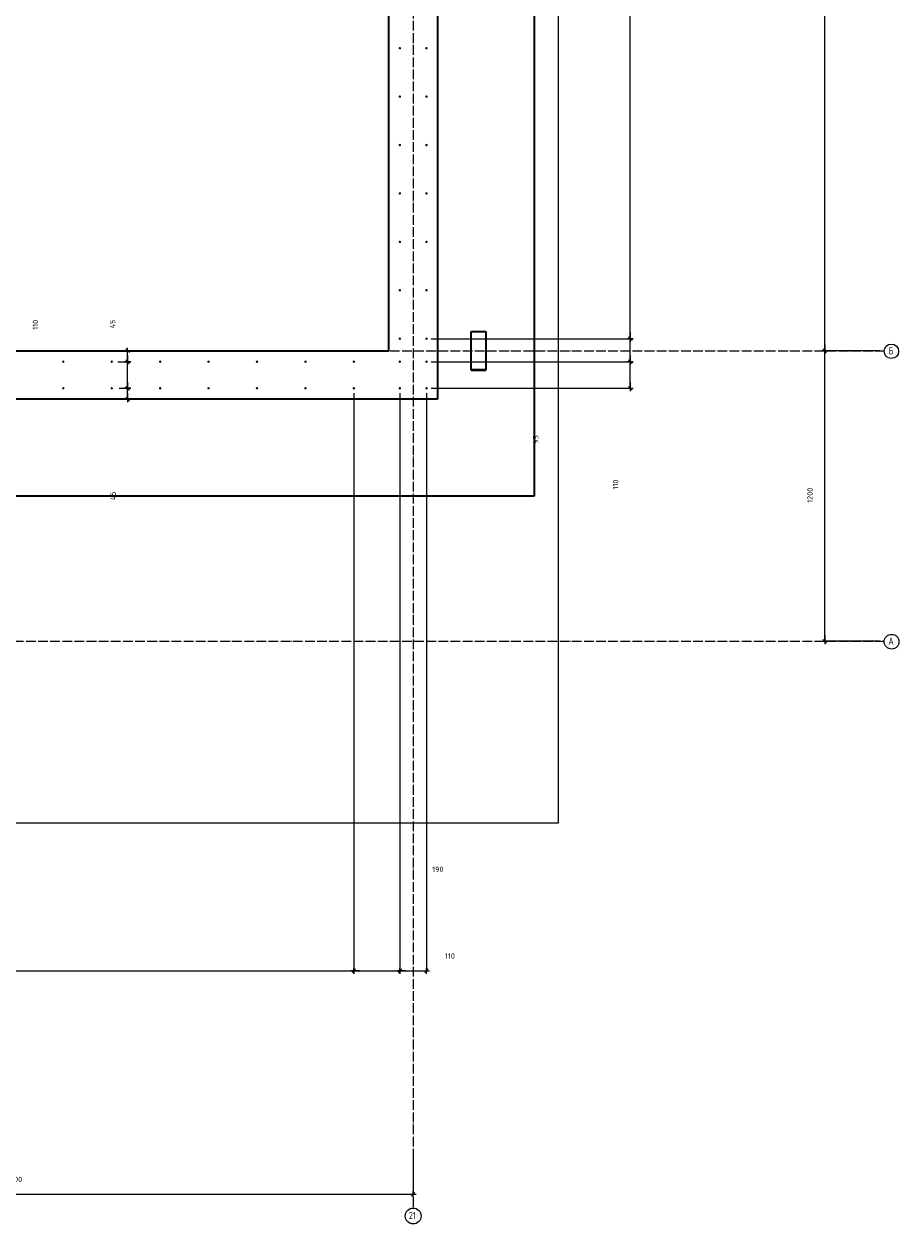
# Model space of a CAD drawing. Header units: millimetres. Extents: x 27309 to 183995, y -852 to 48500.
# Tile 68 of 93: x 165773 to 169387, y 27593 to 32550. Entities that reach past the tile are written whole.
import ezdxf

# ---------------------------------------------------------------- set-up
doc = ezdxf.new("R2010")
doc.units = ezdxf.units.MM
doc.header["$PDMODE"] = 65
for name, pattern in [('______11', [50, 40, -5, 0, -5]), ('______5', [110, 80, -10, 10, -10]), ('________', [0])]:
    doc.linetypes.add(name, pattern=pattern)
for name, color, linetype, lineweight in [('Standard', 7, 'Continuous', 25), ('Арм.стержн. Выпуски', 180, 'Continuous', 35), ('Размерная линия_ общее', 7, 'Continuous', 13)]:
    doc.layers.add(name, color=color, linetype=linetype, lineweight=lineweight)
doc.layers.add('Осевая линия_ общее', color=7, linetype='______5', lineweight=13, true_color=0xa0a0a0)
doc.styles.add('ISOCPEUR', font='ISOCPEUR')
doc.dimstyles.new('DIMSTYLE_2', dxfattribs={"dimtxt": 22, "dimasz": 25, "dimexe": 0, "dimexo": 0, "dimgap": 11, "dimtad": 2, "dimdec": 0, "dimrnd": 5, "dimzin": 12, "dimdsep": 46, "dimtxsty": 'ISOCPEUR', "dimblk1": 'ALL_ML_STRICH', "dimblk2": 'ALL_ML_STRICH', "dimsah": 1, "dimcen": 0, "dimclrd": 7, "dimclre": 256, "dimclrt": 7, "dimadec": 0, "dimazin": 0, "dimtfac": 1, "dimtdec": 0, "dimtix": 1, "dimtmove": 2, "dimatfit": 3, "dimfxl": 0, "dimtzin": 0, "dimlwd": 0, "dimlwe": -3, "dimarcsym": 0})
doc.dimstyles.new('DIMSTYLE_3', dxfattribs={"dimtxt": 22, "dimasz": 25, "dimexe": 0, "dimexo": 0, "dimgap": 11, "dimtad": 2, "dimdec": 0, "dimrnd": 5, "dimzin": 12, "dimdsep": 46, "dimtxsty": 'ISOCPEUR', "dimblk1": 'ALL_ML_STRICH', "dimblk2": 'ALL_ML_STRICH', "dimsah": 1, "dimcen": 0, "dimclrd": 7, "dimclre": 256, "dimclrt": 7, "dimadec": 0, "dimazin": 0, "dimtfac": 1, "dimtdec": 0, "dimtix": 1, "dimtmove": 2, "dimatfit": 3, "dimfxl": 0, "dimtzin": 0, "dimlwd": 0, "dimlwe": -3, "dimarcsym": 0})
doc.dimstyles.new('DIMSTYLE_5', dxfattribs={"dimtxt": 22, "dimasz": 25, "dimexe": 0, "dimexo": 0, "dimgap": 11, "dimtad": 2, "dimdec": 0, "dimrnd": 5, "dimzin": 12, "dimdsep": 46, "dimtxsty": 'ISOCPEUR', "dimblk1": 'ALL_ML_STRICH', "dimblk2": 'ALL_ML_STRICH', "dimsah": 1, "dimcen": 0, "dimclrd": 7, "dimclre": 256, "dimclrt": 7, "dimadec": 0, "dimazin": 0, "dimtfac": 1, "dimtdec": 0, "dimtix": 1, "dimtmove": 2, "dimatfit": 3, "dimfxl": 0, "dimtvp": 1.2, "dimtzin": 0, "dimlwd": 0, "dimlwe": -3, "dimarcsym": 0})

# ---------------------------------------------------------------- blocks, each defined once
blk = doc.blocks.new('ALL_ML_STRICH')
at = {"color": 0, "linetype": 'ByBlock', "lineweight": -2}
for p, q in [((-1, 0), (0.5, 0)), ((-0.3, -0.3), (0.3, 0.3)), ((0, -0.5), (0, 0.5))]:
    blk.add_line(p, q, dxfattribs=at)
blk = doc.blocks.new('*D4')
at = {"layer": 'DEFPOINTS', "color": 7, "linetype": 'Continuous', "lineweight": 13, "transparency": 33554687}
for p in [(169325.4, 31200), (169080, 30000), (169325.4, 30000)]:
    blk.add_point(p, dxfattribs=at)
at = {"layer": 'Размерная линия_ общее', "color": 253, "linetype": 'Continuous', "lineweight": -2, "true_color": 0xa0a0a0, "transparency": 33554687}
for p, q in [((169305.4, 31200), (169080, 31200)), ((169305.4, 30000), (169080, 30000))]:
    blk.add_line(p, q, dxfattribs=at)
at = {"layer": 'Размерная линия_ общее', "color": 7, "linetype": 'Continuous', "lineweight": -2, "transparency": 33554687}
blk.add_line((169080, 30000), (169080, 31200), dxfattribs=at)
at = {"layer": 'Размерная линия_ общее', "color": 7, "linetype": 'Continuous', "lineweight": 13, "transparency": 33554687, "xscale": 25, "yscale": 25, "zscale": 25}
for p, rotation in [((169080, 31200), 90), ((169080, 30000), 270)]:
    blk.add_blockref('ALL_ML_STRICH', p, dxfattribs=dict(at, rotation=rotation))
at = {"layer": 'Размерная линия_ общее', "color": 7, "linetype": 'Continuous', "lineweight": 13, "transparency": 33554687, "insert": (169019, 30603.3), "char_height": 22, "width": 88, "attachment_point": 5, "rotation": 90, "style": 'ISOCPEUR'}
blk.add_mtext('\\A1;{1200}', dxfattribs=at)
blk = doc.blocks.new('*D5')
at = {"layer": 'DEFPOINTS', "color": 7, "linetype": 'Continuous', "lineweight": 13, "transparency": 33554687}
for p in [(169325.4, 36700), (169080, 31200), (169325.4, 31200)]:
    blk.add_point(p, dxfattribs=at)
at = {"layer": 'Размерная линия_ общее', "color": 253, "linetype": 'Continuous', "lineweight": -2, "true_color": 0xa0a0a0, "transparency": 33554687}
for p, q in [((169305.4, 36700), (169080, 36700)), ((169305.4, 31200), (169080, 31200))]:
    blk.add_line(p, q, dxfattribs=at)
at = {"layer": 'Размерная линия_ общее', "color": 7, "linetype": 'Continuous', "lineweight": -2, "transparency": 33554687}
blk.add_line((169080, 31200), (169080, 36700), dxfattribs=at)
at = {"layer": 'Размерная линия_ общее', "color": 7, "linetype": 'Continuous', "lineweight": 13, "transparency": 33554687, "xscale": 25, "yscale": 25, "zscale": 25}
for p, rotation in [((169080, 36700), 90), ((169080, 31200), 270)]:
    blk.add_blockref('ALL_ML_STRICH', p, dxfattribs=dict(at, rotation=rotation))
at = {"layer": 'Размерная линия_ общее', "color": 7, "linetype": 'Continuous', "lineweight": 13, "transparency": 33554687, "insert": (169019, 33951.1), "char_height": 22, "width": 88, "attachment_point": 5, "rotation": 90, "style": 'ISOCPEUR'}
blk.add_mtext('\\A1;{5500}', dxfattribs=at)
blk = doc.blocks.new('*D11')
at = {"layer": 'DEFPOINTS', "color": 7, "linetype": 'Continuous', "lineweight": 13, "transparency": 33554687}
for p in [(167435, 31155), (167435, 31045), (168276.8, 31045)]:
    blk.add_point(p, dxfattribs=at)
at = {"layer": 'Размерная линия_ общее', "color": 253, "linetype": 'Continuous', "lineweight": -2, "true_color": 0xa0a0a0, "transparency": 33554687}
for p, q in [((167455, 31155), (168276.8, 31155)), ((167455, 31045), (168276.8, 31045))]:
    blk.add_line(p, q, dxfattribs=at)
at = {"layer": 'Размерная линия_ общее', "color": 7, "linetype": 'Continuous', "lineweight": -2, "transparency": 33554687}
blk.add_line((168276.8, 31045), (168276.8, 31155), dxfattribs=at)
at = {"layer": 'Размерная линия_ общее', "color": 7, "linetype": 'Continuous', "lineweight": 13, "transparency": 33554687, "xscale": 25, "yscale": 25, "zscale": 25}
for p, rotation in [((168276.8, 31155), 90), ((168276.8, 31045), 270)]:
    blk.add_blockref('ALL_ML_STRICH', p, dxfattribs=dict(at, rotation=rotation))
at = {"layer": 'Размерная линия_ общее', "color": 7, "linetype": 'Continuous', "lineweight": 13, "transparency": 33554687, "insert": (168216.1, 30647.5), "char_height": 22, "width": 66, "attachment_point": 5, "rotation": 90, "style": 'ISOCPEUR'}
blk.add_mtext('\\A1;{110}', dxfattribs=at)
blk = doc.blocks.new('*D12')
at = {"layer": 'DEFPOINTS', "color": 7, "linetype": 'Continuous', "lineweight": 13, "transparency": 33554687}
for p in [(167435, 31250), (167435, 31155), (168276.8, 31155)]:
    blk.add_point(p, dxfattribs=at)
at = {"layer": 'Размерная линия_ общее', "color": 253, "linetype": 'Continuous', "lineweight": -2, "true_color": 0xa0a0a0, "transparency": 33554687}
for p, q in [((167455, 31250), (168276.8, 31250)), ((167455, 31155), (168276.8, 31155))]:
    blk.add_line(p, q, dxfattribs=at)
at = {"layer": 'Размерная линия_ общее', "color": 7, "linetype": 'Continuous', "lineweight": -2, "transparency": 33554687}
blk.add_line((168276.8, 31155), (168276.8, 31250), dxfattribs=at)
at = {"layer": 'Размерная линия_ общее', "color": 7, "linetype": 'Continuous', "lineweight": 13, "transparency": 33554687, "xscale": 25, "yscale": 25, "zscale": 25}
for p, rotation in [((168276.8, 31250), 90), ((168276.8, 31155), 270)]:
    blk.add_blockref('ALL_ML_STRICH', p, dxfattribs=dict(at, rotation=rotation))
at = {"layer": 'Размерная линия_ общее', "color": 7, "linetype": 'Continuous', "lineweight": 13, "transparency": 33554687, "insert": (167886.5, 30833.5), "char_height": 22, "width": 44, "attachment_point": 5, "rotation": 90, "style": 'ISOCPEUR'}
blk.add_mtext('\\A1;{95}', dxfattribs=at)
blk = doc.blocks.new('*D13')
at = {"layer": 'DEFPOINTS', "color": 7, "linetype": 'Continuous', "lineweight": 13, "transparency": 33554687}
for p in [(167435, 43850), (167435, 31250), (168276.8, 31250)]:
    blk.add_point(p, dxfattribs=at)
at = {"layer": 'Размерная линия_ общее', "color": 253, "linetype": 'Continuous', "lineweight": -2, "true_color": 0xa0a0a0, "transparency": 33554687}
for p, q in [((167455, 43850), (168276.8, 43850)), ((167455, 31250), (168276.8, 31250))]:
    blk.add_line(p, q, dxfattribs=at)
at = {"layer": 'Размерная линия_ общее', "color": 7, "linetype": 'Continuous', "lineweight": -2, "transparency": 33554687}
blk.add_line((168276.8, 31250), (168276.8, 43850), dxfattribs=at)
at = {"layer": 'Размерная линия_ общее', "color": 7, "linetype": 'Continuous', "lineweight": 13, "transparency": 33554687, "xscale": 25, "yscale": 25, "zscale": 25}
for p, rotation in [((168276.8, 43850), 90), ((168276.8, 31250), 270)]:
    blk.add_blockref('ALL_ML_STRICH', p, dxfattribs=dict(at, rotation=rotation))
at = {"layer": 'Размерная линия_ общее', "color": 7, "linetype": 'Continuous', "lineweight": 13, "transparency": 33554687, "insert": (168204.8, 37460.9), "char_height": 22, "width": 1.1, "attachment_point": 1, "rotation": 90, "line_spacing_factor": 0.60241, "style": 'ISOCPEUR'}
blk.add_mtext('63х200=12600', dxfattribs=at)
blk = doc.blocks.new('*D38')
at = {"layer": 'DEFPOINTS', "color": 7, "linetype": 'Continuous', "lineweight": 13, "transparency": 33554687}
for p in [(167380, 27883.7), (164080, 27797), (164080, 27715.7)]:
    blk.add_point(p, dxfattribs=at)
at = {"layer": 'Размерная линия_ общее', "color": 253, "linetype": 'Continuous', "lineweight": -2, "true_color": 0xa0a0a0, "transparency": 33554687}
for p, q in [((167380, 27863.7), (167380, 27715.7)), ((164080, 27777), (164080, 27715.7))]:
    blk.add_line(p, q, dxfattribs=at)
at = {"layer": 'Размерная линия_ общее', "color": 7, "linetype": 'Continuous', "lineweight": -2, "transparency": 33554687}
blk.add_line((164080, 27715.7), (167380, 27715.7), dxfattribs=at)
at = {"layer": 'Размерная линия_ общее', "color": 7, "linetype": 'Continuous', "lineweight": 13, "transparency": 33554687, "xscale": 25, "yscale": 25, "zscale": 25, "rotation": 180}
blk.add_blockref('ALL_ML_STRICH', (164080, 27715.7), dxfattribs=at)
at = {"layer": 'Размерная линия_ общее', "color": 7, "linetype": 'Continuous', "lineweight": 13, "transparency": 33554687, "xscale": 25, "yscale": 25, "zscale": 25}
blk.add_blockref('ALL_ML_STRICH', (167380, 27715.7), dxfattribs=at)
at = {"layer": 'Размерная линия_ общее', "color": 7, "linetype": 'Continuous', "lineweight": 13, "transparency": 33554687, "insert": (165731.1, 27776.7), "char_height": 22, "width": 88, "attachment_point": 5, "style": 'ISOCPEUR'}
blk.add_mtext('\\A1;{3300}', dxfattribs=at)
blk = doc.blocks.new('*D111')
at = {"layer": 'DEFPOINTS', "color": 7, "linetype": 'Continuous', "lineweight": 13, "transparency": 33554687}
for p in [(166145.4, 31045), (166200.8, 31000), (166240.1, 31000)]:
    blk.add_point(p, dxfattribs=at)
at = {"layer": 'Размерная линия_ общее', "color": 253, "linetype": 'Continuous', "lineweight": -2, "true_color": 0xa0a0a0, "transparency": 33554687}
for p, q in [((166165.4, 31045), (166200.8, 31045)), ((166220.1, 31000), (166200.8, 31000))]:
    blk.add_line(p, q, dxfattribs=at)
at = {"layer": 'Размерная линия_ общее', "color": 7, "linetype": 'Continuous', "lineweight": -2, "transparency": 33554687}
blk.add_line((166200.8, 31000), (166200.8, 31045), dxfattribs=at)
at = {"layer": 'Размерная линия_ общее', "color": 7, "linetype": 'Continuous', "lineweight": 13, "transparency": 33554687, "xscale": 25, "yscale": 25, "zscale": 25}
for p, rotation in [((166200.8, 31045), 90), ((166200.8, 31000), 270)]:
    blk.add_blockref('ALL_ML_STRICH', p, dxfattribs=dict(at, rotation=rotation))
at = {"layer": 'Размерная линия_ общее', "color": 7, "linetype": 'Continuous', "lineweight": 13, "transparency": 33554687, "insert": (166140.2, 30601), "char_height": 22, "width": 44, "attachment_point": 5, "rotation": 90, "style": 'ISOCPEUR'}
blk.add_mtext('\\A1;{45}', dxfattribs=at)
blk = doc.blocks.new('*D112')
at = {"layer": 'DEFPOINTS', "color": 7, "linetype": 'Continuous', "lineweight": 13, "transparency": 33554687}
for p in [(166140.4, 31155), (166145.4, 31045), (166200.8, 31045)]:
    blk.add_point(p, dxfattribs=at)
at = {"layer": 'Размерная линия_ общее', "color": 253, "linetype": 'Continuous', "lineweight": -2, "true_color": 0xa0a0a0, "transparency": 33554687}
for p, q in [((166160.4, 31155), (166200.8, 31155)), ((166165.4, 31045), (166200.8, 31045))]:
    blk.add_line(p, q, dxfattribs=at)
at = {"layer": 'Размерная линия_ общее', "color": 7, "linetype": 'Continuous', "lineweight": -2, "transparency": 33554687}
blk.add_line((166200.8, 31045), (166200.8, 31155), dxfattribs=at)
at = {"layer": 'Размерная линия_ общее', "color": 7, "linetype": 'Continuous', "lineweight": 13, "transparency": 33554687, "xscale": 25, "yscale": 25, "zscale": 25}
for p, rotation in [((166200.8, 31155), 90), ((166200.8, 31045), 270)]:
    blk.add_blockref('ALL_ML_STRICH', p, dxfattribs=dict(at, rotation=rotation))
at = {"layer": 'Размерная линия_ общее', "color": 7, "linetype": 'Continuous', "lineweight": 13, "transparency": 33554687, "insert": (165819.9, 31307.3), "char_height": 22, "width": 66, "attachment_point": 5, "rotation": 90, "style": 'ISOCPEUR'}
blk.add_mtext('\\A1;{110}', dxfattribs=at)
blk = doc.blocks.new('*D113')
at = {"layer": 'DEFPOINTS', "color": 7, "linetype": 'Continuous', "lineweight": 13, "transparency": 33554687}
for p in [(166229.2, 31200), (166140.4, 31155), (166200.8, 31155)]:
    blk.add_point(p, dxfattribs=at)
at = {"layer": 'Размерная линия_ общее', "color": 253, "linetype": 'Continuous', "lineweight": -2, "true_color": 0xa0a0a0, "transparency": 33554687}
for p, q in [((166209.2, 31200), (166200.8, 31200)), ((166160.4, 31155), (166200.8, 31155))]:
    blk.add_line(p, q, dxfattribs=at)
at = {"layer": 'Размерная линия_ общее', "color": 7, "linetype": 'Continuous', "lineweight": -2, "transparency": 33554687}
blk.add_line((166200.8, 31155), (166200.8, 31200), dxfattribs=at)
at = {"layer": 'Размерная линия_ общее', "color": 7, "linetype": 'Continuous', "lineweight": 13, "transparency": 33554687, "xscale": 25, "yscale": 25, "zscale": 25}
for p, rotation in [((166200.8, 31200), 90), ((166200.8, 31155), 270)]:
    blk.add_blockref('ALL_ML_STRICH', p, dxfattribs=dict(at, rotation=rotation))
at = {"layer": 'Размерная линия_ общее', "color": 7, "linetype": 'Continuous', "lineweight": 13, "transparency": 33554687, "insert": (166138.5, 31310.8), "char_height": 22, "width": 44, "attachment_point": 5, "rotation": 90, "style": 'ISOCPEUR'}
blk.add_mtext('\\A1;{45}', dxfattribs=at)
blk = doc.blocks.new('*D609')
at = {"layer": 'DEFPOINTS', "color": 7, "linetype": 'Continuous', "lineweight": 13, "transparency": 33554687}
for p in [(167135, 31045), (164135, 29795), (164135, 28639)]:
    blk.add_point(p, dxfattribs=at)
at = {"layer": 'Размерная линия_ общее', "color": 253, "linetype": 'Continuous', "lineweight": -2, "true_color": 0xa0a0a0, "transparency": 33554687}
for p, q in [((167135, 31025), (167135, 28639)), ((164135, 29775), (164135, 28639))]:
    blk.add_line(p, q, dxfattribs=at)
at = {"layer": 'Размерная линия_ общее', "color": 7, "linetype": 'Continuous', "lineweight": -2, "transparency": 33554687}
blk.add_line((164135, 28639), (167135, 28639), dxfattribs=at)
at = {"layer": 'Размерная линия_ общее', "color": 7, "linetype": 'Continuous', "lineweight": 13, "transparency": 33554687, "xscale": 25, "yscale": 25, "zscale": 25, "rotation": 180}
blk.add_blockref('ALL_ML_STRICH', (164135, 28639), dxfattribs=at)
at = {"layer": 'Размерная линия_ общее', "color": 7, "linetype": 'Continuous', "lineweight": 13, "transparency": 33554687, "xscale": 25, "yscale": 25, "zscale": 25}
blk.add_blockref('ALL_ML_STRICH', (167135, 28639), dxfattribs=at)
at = {"layer": 'Размерная линия_ общее', "color": 7, "linetype": 'Continuous', "lineweight": 13, "transparency": 33554687, "insert": (165553.6, 28711), "char_height": 22, "width": 1.1, "attachment_point": 1, "line_spacing_factor": 0.60241, "style": 'ISOCPEUR'}
blk.add_mtext('15х200=3000', dxfattribs=at)
blk = doc.blocks.new('*D610')
at = {"layer": 'DEFPOINTS', "color": 7, "linetype": 'Continuous', "lineweight": 13, "transparency": 33554687}
for p in [(167135, 31045), (167325, 31045), (167135, 28639)]:
    blk.add_point(p, dxfattribs=at)
at = {"layer": 'Размерная линия_ общее', "color": 253, "linetype": 'Continuous', "lineweight": -2, "true_color": 0xa0a0a0, "transparency": 33554687}
for p, q in [((167135, 31025), (167135, 28639)), ((167325, 31025), (167325, 28639))]:
    blk.add_line(p, q, dxfattribs=at)
at = {"layer": 'Размерная линия_ общее', "color": 7, "linetype": 'Continuous', "lineweight": -2, "transparency": 33554687}
blk.add_line((167135, 28639), (167325, 28639), dxfattribs=at)
at = {"layer": 'Размерная линия_ общее', "color": 7, "linetype": 'Continuous', "lineweight": 13, "transparency": 33554687, "xscale": 25, "yscale": 25, "zscale": 25, "rotation": 180}
blk.add_blockref('ALL_ML_STRICH', (167135, 28639), dxfattribs=at)
at = {"layer": 'Размерная линия_ общее', "color": 7, "linetype": 'Continuous', "lineweight": 13, "transparency": 33554687, "xscale": 25, "yscale": 25, "zscale": 25}
blk.add_blockref('ALL_ML_STRICH', (167325, 28639), dxfattribs=at)
at = {"layer": 'Размерная линия_ общее', "color": 7, "linetype": 'Continuous', "lineweight": 13, "transparency": 33554687, "insert": (167481.9, 29057.6), "char_height": 22, "width": 66, "attachment_point": 5, "style": 'ISOCPEUR'}
blk.add_mtext('\\A1;{190}', dxfattribs=at)
blk = doc.blocks.new('*D611')
at = {"layer": 'DEFPOINTS', "color": 7, "linetype": 'Continuous', "lineweight": 13, "transparency": 33554687}
for p in [(167325, 31045), (167435, 31045), (167325, 28639)]:
    blk.add_point(p, dxfattribs=at)
at = {"layer": 'Размерная линия_ общее', "color": 253, "linetype": 'Continuous', "lineweight": -2, "true_color": 0xa0a0a0, "transparency": 33554687}
for p, q in [((167325, 31025), (167325, 28639)), ((167435, 31025), (167435, 28639))]:
    blk.add_line(p, q, dxfattribs=at)
at = {"layer": 'Размерная линия_ общее', "color": 7, "linetype": 'Continuous', "lineweight": -2, "transparency": 33554687}
blk.add_line((167325, 28639), (167435, 28639), dxfattribs=at)
at = {"layer": 'Размерная линия_ общее', "color": 7, "linetype": 'Continuous', "lineweight": 13, "transparency": 33554687, "xscale": 25, "yscale": 25, "zscale": 25, "rotation": 180}
blk.add_blockref('ALL_ML_STRICH', (167325, 28639), dxfattribs=at)
at = {"layer": 'Размерная линия_ общее', "color": 7, "linetype": 'Continuous', "lineweight": 13, "transparency": 33554687, "xscale": 25, "yscale": 25, "zscale": 25}
blk.add_blockref('ALL_ML_STRICH', (167435, 28639), dxfattribs=at)
at = {"layer": 'Размерная линия_ общее', "color": 7, "linetype": 'Continuous', "lineweight": 13, "transparency": 33554687, "insert": (167531.8, 28700), "char_height": 22, "width": 66, "attachment_point": 5, "style": 'ISOCPEUR'}
blk.add_mtext('\\A1;{110}', dxfattribs=at)

msp = doc.modelspace()

# ---------------------------------------------------------------- hatches: boundary and pattern name
at = {"layer": 'Арм.стержн. Выпуски', "linetype": 'Continuous', "lineweight": 35, "transparency": 33554687}
for points in [[(167330, 32450), (167329.6, 32451.9), (167328.5, 32453.5), (167326.9, 32454.6), (167325, 32455), (167323.1, 32454.6), (167321.5, 32453.5), (167320.4, 32451.9), (167320, 32450), (167320.4, 32448.1), (167321.5, 32446.5), (167323.1, 32445.4), (167325, 32445), (167326.9, 32445.4), (167328.5, 32446.5), (167329.6, 32448.1)], [(167440, 32450), (167439.6, 32451.9), (167438.5, 32453.5), (167436.9, 32454.6), (167435, 32455), (167433.1, 32454.6), (167431.5, 32453.5), (167430.4, 32451.9), (167430, 32450), (167430.4, 32448.1), (167431.5, 32446.5), (167433.1, 32445.4), (167435, 32445), (167436.9, 32445.4), (167438.5, 32446.5), (167439.6, 32448.1)], [(167330, 32250), (167329.6, 32251.9), (167328.5, 32253.5), (167326.9, 32254.6), (167325, 32255), (167323.1, 32254.6), (167321.5, 32253.5), (167320.4, 32251.9), (167320, 32250), (167320.4, 32248.1), (167321.5, 32246.5), (167323.1, 32245.4), (167325, 32245), (167326.9, 32245.4), (167328.5, 32246.5), (167329.6, 32248.1)], [(167440, 32250), (167439.6, 32251.9), (167438.5, 32253.5), (167436.9, 32254.6), (167435, 32255), (167433.1, 32254.6), (167431.5, 32253.5), (167430.4, 32251.9), (167430, 32250), (167430.4, 32248.1), (167431.5, 32246.5), (167433.1, 32245.4), (167435, 32245), (167436.9, 32245.4), (167438.5, 32246.5), (167439.6, 32248.1)], [(167330, 32050), (167329.6, 32051.9), (167328.5, 32053.5), (167326.9, 32054.6), (167325, 32055), (167323.1, 32054.6), (167321.5, 32053.5), (167320.4, 32051.9), (167320, 32050), (167320.4, 32048.1), (167321.5, 32046.5), (167323.1, 32045.4), (167325, 32045), (167326.9, 32045.4), (167328.5, 32046.5), (167329.6, 32048.1)], [(167440, 32050), (167439.6, 32051.9), (167438.5, 32053.5), (167436.9, 32054.6), (167435, 32055), (167433.1, 32054.6), (167431.5, 32053.5), (167430.4, 32051.9), (167430, 32050), (167430.4, 32048.1), (167431.5, 32046.5), (167433.1, 32045.4), (167435, 32045), (167436.9, 32045.4), (167438.5, 32046.5), (167439.6, 32048.1)], [(167330, 31850), (167329.6, 31851.9), (167328.5, 31853.5), (167326.9, 31854.6), (167325, 31855), (167323.1, 31854.6), (167321.5, 31853.5), (167320.4, 31851.9), (167320, 31850), (167320.4, 31848.1), (167321.5, 31846.5), (167323.1, 31845.4), (167325, 31845), (167326.9, 31845.4), (167328.5, 31846.5), (167329.6, 31848.1)], [(167440, 31850), (167439.6, 31851.9), (167438.5, 31853.5), (167436.9, 31854.6), (167435, 31855), (167433.1, 31854.6), (167431.5, 31853.5), (167430.4, 31851.9), (167430, 31850), (167430.4, 31848.1), (167431.5, 31846.5), (167433.1, 31845.4), (167435, 31845), (167436.9, 31845.4), (167438.5, 31846.5), (167439.6, 31848.1)], [(167330, 31650), (167329.6, 31651.9), (167328.5, 31653.5), (167326.9, 31654.6), (167325, 31655), (167323.1, 31654.6), (167321.5, 31653.5), (167320.4, 31651.9), (167320, 31650), (167320.4, 31648.1), (167321.5, 31646.5), (167323.1, 31645.4), (167325, 31645), (167326.9, 31645.4), (167328.5, 31646.5), (167329.6, 31648.1)], [(167440, 31650), (167439.6, 31651.9), (167438.5, 31653.5), (167436.9, 31654.6), (167435, 31655), (167433.1, 31654.6), (167431.5, 31653.5), (167430.4, 31651.9), (167430, 31650), (167430.4, 31648.1), (167431.5, 31646.5), (167433.1, 31645.4), (167435, 31645), (167436.9, 31645.4), (167438.5, 31646.5), (167439.6, 31648.1)], [(167330, 31450), (167329.6, 31451.9), (167328.5, 31453.5), (167326.9, 31454.6), (167325, 31455), (167323.1, 31454.6), (167321.5, 31453.5), (167320.4, 31451.9), (167320, 31450), (167320.4, 31448.1), (167321.5, 31446.5), (167323.1, 31445.4), (167325, 31445), (167326.9, 31445.4), (167328.5, 31446.5), (167329.6, 31448.1)], [(167440, 31450), (167439.6, 31451.9), (167438.5, 31453.5), (167436.9, 31454.6), (167435, 31455), (167433.1, 31454.6), (167431.5, 31453.5), (167430.4, 31451.9), (167430, 31450), (167430.4, 31448.1), (167431.5, 31446.5), (167433.1, 31445.4), (167435, 31445), (167436.9, 31445.4), (167438.5, 31446.5), (167439.6, 31448.1)], [(167330, 31250), (167329.6, 31251.9), (167328.5, 31253.5), (167326.9, 31254.6), (167325, 31255), (167323.1, 31254.6), (167321.5, 31253.5), (167320.4, 31251.9), (167320, 31250), (167320.4, 31248.1), (167321.5, 31246.5), (167323.1, 31245.4), (167325, 31245), (167326.9, 31245.4), (167328.5, 31246.5), (167329.6, 31248.1)], [(167440, 31250), (167439.6, 31251.9), (167438.5, 31253.5), (167436.9, 31254.6), (167435, 31255), (167433.1, 31254.6), (167431.5, 31253.5), (167430.4, 31251.9), (167430, 31250), (167430.4, 31248.1), (167431.5, 31246.5), (167433.1, 31245.4), (167435, 31245), (167436.9, 31245.4), (167438.5, 31246.5), (167439.6, 31248.1)], [(165940, 31155), (165939.6, 31156.9), (165938.5, 31158.5), (165936.9, 31159.6), (165935, 31160), (165933.1, 31159.6), (165931.5, 31158.5), (165930.4, 31156.9), (165930, 31155), (165930.4, 31153.1), (165931.5, 31151.5), (165933.1, 31150.4), (165935, 31150), (165936.9, 31150.4), (165938.5, 31151.5), (165939.6, 31153.1)], [(166140, 31155), (166139.6, 31156.9), (166138.5, 31158.5), (166136.9, 31159.6), (166135, 31160), (166133.1, 31159.6), (166131.5, 31158.5), (166130.4, 31156.9), (166130, 31155), (166130.4, 31153.1), (166131.5, 31151.5), (166133.1, 31150.4), (166135, 31150), (166136.9, 31150.4), (166138.5, 31151.5), (166139.6, 31153.1)], [(166340, 31155), (166339.6, 31156.9), (166338.5, 31158.5), (166336.9, 31159.6), (166335, 31160), (166333.1, 31159.6), (166331.5, 31158.5), (166330.4, 31156.9), (166330, 31155), (166330.4, 31153.1), (166331.5, 31151.5), (166333.1, 31150.4), (166335, 31150), (166336.9, 31150.4), (166338.5, 31151.5), (166339.6, 31153.1)], [(166540, 31155), (166539.6, 31156.9), (166538.5, 31158.5), (166536.9, 31159.6), (166535, 31160), (166533.1, 31159.6), (166531.5, 31158.5), (166530.4, 31156.9), (166530, 31155), (166530.4, 31153.1), (166531.5, 31151.5), (166533.1, 31150.4), (166535, 31150), (166536.9, 31150.4), (166538.5, 31151.5), (166539.6, 31153.1)], [(166740, 31155), (166739.6, 31156.9), (166738.5, 31158.5), (166736.9, 31159.6), (166735, 31160), (166733.1, 31159.6), (166731.5, 31158.5), (166730.4, 31156.9), (166730, 31155), (166730.4, 31153.1), (166731.5, 31151.5), (166733.1, 31150.4), (166735, 31150), (166736.9, 31150.4), (166738.5, 31151.5), (166739.6, 31153.1)], [(166940, 31155), (166939.6, 31156.9), (166938.5, 31158.5), (166936.9, 31159.6), (166935, 31160), (166933.1, 31159.6), (166931.5, 31158.5), (166930.4, 31156.9), (166930, 31155), (166930.4, 31153.1), (166931.5, 31151.5), (166933.1, 31150.4), (166935, 31150), (166936.9, 31150.4), (166938.5, 31151.5), (166939.6, 31153.1)], [(167140, 31155), (167139.6, 31156.9), (167138.5, 31158.5), (167136.9, 31159.6), (167135, 31160), (167133.1, 31159.6), (167131.5, 31158.5), (167130.4, 31156.9), (167130, 31155), (167130.4, 31153.1), (167131.5, 31151.5), (167133.1, 31150.4), (167135, 31150), (167136.9, 31150.4), (167138.5, 31151.5), (167139.6, 31153.1)], [(167330, 31155), (167329.6, 31156.9), (167328.5, 31158.5), (167326.9, 31159.6), (167325, 31160), (167323.1, 31159.6), (167321.5, 31158.5), (167320.4, 31156.9), (167320, 31155), (167320.4, 31153.1), (167321.5, 31151.5), (167323.1, 31150.4), (167325, 31150), (167326.9, 31150.4), (167328.5, 31151.5), (167329.6, 31153.1)], [(167440, 31155), (167439.6, 31156.9), (167438.5, 31158.5), (167436.9, 31159.6), (167435, 31160), (167433.1, 31159.6), (167431.5, 31158.5), (167430.4, 31156.9), (167430, 31155), (167430.4, 31153.1), (167431.5, 31151.5), (167433.1, 31150.4), (167435, 31150), (167436.9, 31150.4), (167438.5, 31151.5), (167439.6, 31153.1)], [(165940, 31045), (165939.6, 31046.9), (165938.5, 31048.5), (165936.9, 31049.6), (165935, 31050), (165933.1, 31049.6), (165931.5, 31048.5), (165930.4, 31046.9), (165930, 31045), (165930.4, 31043.1), (165931.5, 31041.5), (165933.1, 31040.4), (165935, 31040), (165936.9, 31040.4), (165938.5, 31041.5), (165939.6, 31043.1)], [(166140, 31045), (166139.6, 31046.9), (166138.5, 31048.5), (166136.9, 31049.6), (166135, 31050), (166133.1, 31049.6), (166131.5, 31048.5), (166130.4, 31046.9), (166130, 31045), (166130.4, 31043.1), (166131.5, 31041.5), (166133.1, 31040.4), (166135, 31040), (166136.9, 31040.4), (166138.5, 31041.5), (166139.6, 31043.1)], [(166340, 31045), (166339.6, 31046.9), (166338.5, 31048.5), (166336.9, 31049.6), (166335, 31050), (166333.1, 31049.6), (166331.5, 31048.5), (166330.4, 31046.9), (166330, 31045), (166330.4, 31043.1), (166331.5, 31041.5), (166333.1, 31040.4), (166335, 31040), (166336.9, 31040.4), (166338.5, 31041.5), (166339.6, 31043.1)], [(166540, 31045), (166539.6, 31046.9), (166538.5, 31048.5), (166536.9, 31049.6), (166535, 31050), (166533.1, 31049.6), (166531.5, 31048.5), (166530.4, 31046.9), (166530, 31045), (166530.4, 31043.1), (166531.5, 31041.5), (166533.1, 31040.4), (166535, 31040), (166536.9, 31040.4), (166538.5, 31041.5), (166539.6, 31043.1)], [(166740, 31045), (166739.6, 31046.9), (166738.5, 31048.5), (166736.9, 31049.6), (166735, 31050), (166733.1, 31049.6), (166731.5, 31048.5), (166730.4, 31046.9), (166730, 31045), (166730.4, 31043.1), (166731.5, 31041.5), (166733.1, 31040.4), (166735, 31040), (166736.9, 31040.4), (166738.5, 31041.5), (166739.6, 31043.1)], [(166940, 31045), (166939.6, 31046.9), (166938.5, 31048.5), (166936.9, 31049.6), (166935, 31050), (166933.1, 31049.6), (166931.5, 31048.5), (166930.4, 31046.9), (166930, 31045), (166930.4, 31043.1), (166931.5, 31041.5), (166933.1, 31040.4), (166935, 31040), (166936.9, 31040.4), (166938.5, 31041.5), (166939.6, 31043.1)], [(167140, 31045), (167139.6, 31046.9), (167138.5, 31048.5), (167136.9, 31049.6), (167135, 31050), (167133.1, 31049.6), (167131.5, 31048.5), (167130.4, 31046.9), (167130, 31045), (167130.4, 31043.1), (167131.5, 31041.5), (167133.1, 31040.4), (167135, 31040), (167136.9, 31040.4), (167138.5, 31041.5), (167139.6, 31043.1)], [(167330, 31045), (167329.6, 31046.9), (167328.5, 31048.5), (167326.9, 31049.6), (167325, 31050), (167323.1, 31049.6), (167321.5, 31048.5), (167320.4, 31046.9), (167320, 31045), (167320.4, 31043.1), (167321.5, 31041.5), (167323.1, 31040.4), (167325, 31040), (167326.9, 31040.4), (167328.5, 31041.5), (167329.6, 31043.1)], [(167440, 31045), (167439.6, 31046.9), (167438.5, 31048.5), (167436.9, 31049.6), (167435, 31050), (167433.1, 31049.6), (167431.5, 31048.5), (167430.4, 31046.9), (167430, 31045), (167430.4, 31043.1), (167431.5, 31041.5), (167433.1, 31040.4), (167435, 31040), (167436.9, 31040.4), (167438.5, 31041.5), (167439.6, 31043.1)]]:
    msp.add_hatch(color=4, dxfattribs=at).paths.add_polyline_path(points)

# ---------------------------------------------------------------- linework, layer by layer
at = {"color": 7, "linetype": 'Continuous', "lineweight": 35, "transparency": 33554687}
for p, q in [((167480, 44100), (167480, 31000)), ((167280, 31200), (167280, 43900)), ((164180, 31200), (167280, 31200)), ((167620, 31120), (167620, 31123.1)), ((167620, 31123.1), (167680, 31123.1)), ((167620, 31120), (167680, 31120)), ((167680, 31123.1), (167680, 31120)), ((167280, 31000), (164180, 31000)), ((167480, 31000), (167280, 31000))]:
    msp.add_line(p, q, dxfattribs=at)
at = {"color": 7, "linetype": '________', "lineweight": 35, "transparency": 33554687}
for p, q in [((167620, 31123.1), (167620, 31280)), ((167620, 31280), (167680, 31280)), ((167680, 31280), (167680, 31123.1))]:
    msp.add_line(p, q, dxfattribs=at)
at = {"layer": 'Standard', "color": 7, "linetype": 'Continuous', "lineweight": 13, "transparency": 33554687}
msp.add_lwpolyline([(125100, 29250), (167980, 29250), (167980, 48500), (125100, 48500), (125100, 29250)], dxfattribs=at)
at = {"layer": 'Осевая линия_ общее', "color": 253, "linetype": '______11', "lineweight": -3, "true_color": 0xa0a0a0, "transparency": 33554687}
for p, q in [((167380, 46340), (167380, 27662.1)), ((125200, 31200), (169325.4, 31200)), ((125200, 30000), (169325.4, 30000))]:
    msp.add_line(p, q, dxfattribs=at)
at = {"layer": 'Осевая линия_ общее', "color": 7, "linetype": 'Continuous', "lineweight": -3, "transparency": 33554687}
for centre, radius in [((169355.2, 31198), 29.9), ((169355.9, 29998), 30.6), ((167380, 27625.6), 33)]:
    msp.add_circle(centre, radius, dxfattribs=at)
at = {"layer": 'Размерная линия_ общее', "color": 7, "linetype": 'Continuous', "lineweight": 35, "transparency": 33554687}
for p, q in [((167880, 44500), (167880, 30600)), ((167880, 30600), (164580, 30600))]:
    msp.add_line(p, q, dxfattribs=at)

# ---------------------------------------------------------------- texts
at = {"layer": 'Осевая линия_ общее', "color": 7, "linetype": 'Continuous', "lineweight": -3, "transparency": 33554687, "char_height": 30, "attachment_point": 7, "style": 'ISOCPEUR'}
for s, insert, width in [('\\W0.80;Б', (169343.2, 31185), 35.983), ('\\W0.82;А', (169342.4, 29985), 39.265), ('\\W0.75;21', (167362, 27612.6), 47.228)]:
    msp.add_mtext(s, dxfattribs=dict(at, insert=insert, width=width))

# ---------------------------------------------------------------- dimensions: what is measured, and where the dimension line sits
at = {"layer": 'Размерная линия_ общее', "color": 7, "linetype": 'Continuous', "lineweight": 13, "transparency": 33554687}
dim = msp.add_linear_dim(base=(168276.8, 43850), p1=(167455, 31250), p2=(167455, 43850), angle=90, text='63х200=12600', dimstyle='DIMSTYLE_3', override={"dimpost": '<>', "dimclrd": 7, "dimclre": 253, "dimclrt": 7, "dimlwd": 0, "dimlwe": 65533}, dxfattribs=at)
dim.commit()
dim.dimension.update_dxf_attribs({"geometry": '*D13', "text_midpoint": (168265.8, 37550), "dimtype": 160})
for base, p1, p2, dimstyle, picture, middle in [((169080, 36700), (169305.4, 31200), (169305.4, 36700), 'DIMSTYLE_3', '*D5', (169019, 33951.1)), ((166200.8, 31155), (166165.4, 31045), (166160.4, 31155), 'DIMSTYLE_3', '*D112', (165819.9, 31307.3)), ((166200.8, 31200), (166160.4, 31155), (166209.2, 31200), 'DIMSTYLE_5', '*D113', (166138.5, 31310.8)), ((168276.8, 31250), (167455, 31155), (167455, 31250), 'DIMSTYLE_3', '*D12', (167886.5, 30833.5)), ((169080, 31200), (169305.4, 30000), (169305.4, 31200), 'DIMSTYLE_2', '*D4', (169019, 30603.3)), ((168276.8, 31155), (167455, 31045), (167455, 31155), 'DIMSTYLE_3', '*D11', (168216.1, 30647.5)), ((166200.8, 31045), (166220.1, 31000), (166165.4, 31045), 'DIMSTYLE_5', '*D111', (166140.2, 30601))]:
    dim = msp.add_linear_dim(base=base, p1=p1, p2=p2, angle=90, dimstyle=dimstyle, override={"dimpost": '<>', "dimclrd": 7, "dimclre": 253, "dimclrt": 7, "dimlwd": 0, "dimlwe": 65533}, dxfattribs=at)
    dim.commit()
    dim.dimension.update_dxf_attribs({"geometry": picture, "text_midpoint": middle, "dimtype": 160})
dim = msp.add_linear_dim(base=(167135, 28639), p1=(164135, 29775), p2=(167135, 31025), text='15х200=3000', dimstyle='DIMSTYLE_3', override={"dimpost": '<>', "dimclrd": 7, "dimclre": 253, "dimclrt": 7, "dimlwd": 0, "dimlwe": 65533}, dxfattribs=at)
dim.commit()
dim.dimension.update_dxf_attribs({"geometry": '*D609', "text_midpoint": (165635, 28650), "dimtype": 160})
for base, p1, p2, picture, middle in [((167325, 28639), (167135, 31025), (167325, 31025), '*D610', (167481.9, 29057.6)), ((167435, 28639), (167325, 31025), (167435, 31025), '*D611', (167531.8, 28700)), ((167380, 27715.7), (164080, 27777), (167380, 27863.7), '*D38', (165731.1, 27776.7))]:
    dim = msp.add_linear_dim(base=base, p1=p1, p2=p2, dimstyle='DIMSTYLE_3', override={"dimpost": '<>', "dimclrd": 7, "dimclre": 253, "dimclrt": 7, "dimlwd": 0, "dimlwe": 65533}, dxfattribs=at)
    dim.commit()
    dim.dimension.update_dxf_attribs({"geometry": picture, "text_midpoint": middle, "dimtype": 160})

doc.saveas('drawing.dxf')
